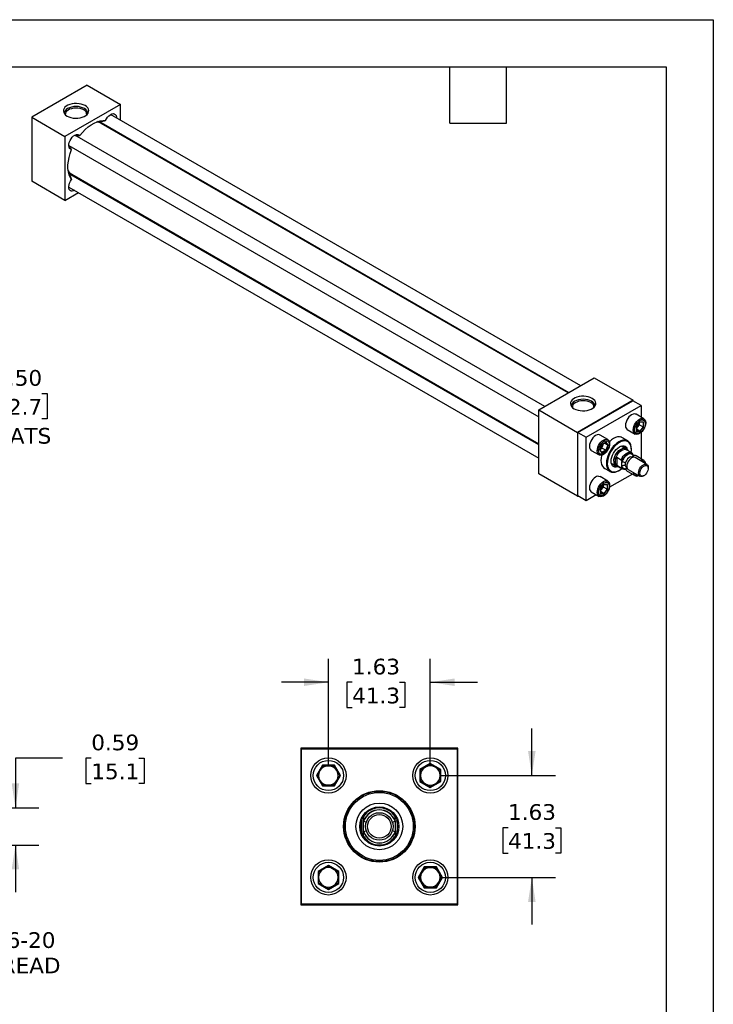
# Model space of a CAD drawing. Header units: inches. Extents: x 0 to 33, y 0 to 25.5.
# Tile 4 of 4: x 21.9 to 33, y 9.8 to 25.5. Entities that reach past the tile are written whole.
import ezdxf

# ---------------------------------------------------------------- set-up
doc = ezdxf.new("R2010")
doc.units = ezdxf.units.IN
doc.header["$LTSCALE"] = 3
doc.header["$MEASUREMENT"] = 0
doc.linetypes.add('SLD-Solid', pattern=[0])
doc.layers.add('DIMENSIONS', color=140, linetype='SLD-Solid', lineweight=25)
doc.layers.add('TEXT', color=140, linetype='SLD-Solid', lineweight=25)
doc.styles.add('SLDTEXTSTYLE0', font='VERDANA.TTF')
doc.dimstyles.new('SLDDIMSTYLE2', dxfattribs={"dimtxt": 0.254883, "dimasz": 0.39, "dimexe": 0, "dimexo": 0.0625, "dimgap": 0.063721, "dimtad": 0, "dimtih": 1, "dimtoh": 1, "dimrnd": 1e-09, "dimdsep": 46, "dimtxsty": 'SLDTEXTSTYLE0', "dimsah": 1, "dimcen": 0.09, "dimadec": 0, "dimazin": 2, "dimtfac": 1, "dimtmove": 0, "dimatfit": 0, "dimfxl": 0, "dimfrac": 2, "dimtolj": 1, "dimtzin": 12, "dimarcsym": 0})
doc.dimstyles.new('SLDDIMSTYLE3', dxfattribs={"dimtxt": 0.254883, "dimasz": 0.39, "dimexe": 0, "dimexo": 0.0625, "dimgap": 0.063721, "dimtad": 0, "dimtih": 1, "dimtoh": 1, "dimrnd": 1e-09, "dimzin": 12, "dimdsep": 46, "dimtxsty": 'SLDTEXTSTYLE0', "dimsah": 1, "dimcen": 0.09, "dimadec": 0, "dimazin": 3, "dimtfac": 1, "dimtmove": 0, "dimatfit": 0, "dimfxl": 0, "dimfrac": 2, "dimtolj": 1, "dimtzin": 12, "dimarcsym": 0})
doc.dimstyles.new('SLDDIMSTYLE6', dxfattribs={"dimtxt": 0.254883, "dimasz": 0.39, "dimexe": 0, "dimexo": 0.0625, "dimgap": 0.063721, "dimtad": 0, "dimtih": 1, "dimtoh": 1, "dimrnd": 1e-09, "dimzin": 0, "dimdsep": 46, "dimtxsty": 'SLDTEXTSTYLE0', "dimsah": 1, "dimcen": 0.09, "dimadec": 0, "dimazin": 0, "dimtfac": 1, "dimtmove": 0, "dimatfit": 0, "dimfxl": 0, "dimfrac": 2, "dimtolj": 1, "dimtzin": 12, "dimarcsym": 0})

# ---------------------------------------------------------------- blocks, each defined once
blk = doc.blocks.new('_D_3')
at = {"layer": 'DIMENSIONS'}
for p, q in [((20.246, 12.85), (20.246, 13.6)), ((19.391, 12.85), (20.621, 12.85)), ((19.391, 12.413), (20.621, 12.413)), ((20.246, 10.627), (20.246, 12.413)), ((20.996, 10.627), (20.246, 10.627))]:
    blk.add_line(p, q, dxfattribs=at)
for points in [[(20.246, 12.85), (20.306, 13.24), (20.186, 13.24)], [(20.246, 12.413), (20.186, 12.023), (20.306, 12.023)]]:
    blk.add_solid(points, dxfattribs=at)
at = {"layer": 'DIMENSIONS', "char_height": 0.25, "attachment_point": 1, "style": 'SLDTEXTSTYLE0'}
for s, insert in [('7/16-20', (21.178, 10.944)), ('THREAD', (21.168, 10.539))]:
    blk.add_mtext(s, dxfattribs=dict(at, insert=insert))
blk = doc.blocks.new('_D_4')
at = {"layer": 'DIMENSIONS'}
for p, q in [((22.62, 13.722), (21.87, 13.722)), ((21.87, 13.722), (21.87, 12.928)), ((23.08, 13.722), (22.994, 13.722)), ((22.994, 13.722), (22.994, 13.317)), ((23.837, 13.722), (23.923, 13.722)), ((23.923, 13.722), (23.923, 13.317)), ((22.994, 13.317), (23.08, 13.317)), ((23.923, 13.317), (23.837, 13.317)), ((18.641, 12.928), (20.156, 12.928)), ((20.336, 12.928), (22.245, 12.928)), ((18.641, 12.335), (20.156, 12.335)), ((20.336, 12.335), (22.245, 12.335)), ((21.87, 12.335), (21.87, 11.585))]:
    blk.add_line(p, q, dxfattribs=at)
for points in [[(21.87, 12.928), (21.93, 13.318), (21.81, 13.318)], [(21.87, 12.335), (21.81, 11.945), (21.93, 11.945)]]:
    blk.add_solid(points, dxfattribs=at)
at = {"layer": 'DIMENSIONS', "char_height": 0.25, "attachment_point": 1, "style": 'SLDTEXTSTYLE0'}
for s, insert in [('0.59', (23.08, 14.097)), ('15.1', (23.08, 13.635))]:
    blk.add_mtext(s, dxfattribs=dict(at, insert=insert))
blk = doc.blocks.new('_D_6')
at = {"layer": 'DIMENSIONS'}
for p, q in [((26.862, 13.594), (26.862, 15.307)), ((28.487, 13.594), (28.487, 15.307)), ((26.862, 14.932), (26.112, 14.932)), ((27.24, 14.932), (27.154, 14.932)), ((27.154, 14.932), (27.154, 14.527)), ((27.997, 14.932), (28.083, 14.932)), ((28.083, 14.932), (28.083, 14.527)), ((28.487, 14.932), (29.237, 14.932)), ((27.154, 14.527), (27.24, 14.527)), ((28.083, 14.527), (27.997, 14.527))]:
    blk.add_line(p, q, dxfattribs=at)
for points in [[(26.862, 14.932), (26.472, 14.992), (26.472, 14.872)], [(28.487, 14.932), (28.877, 14.872), (28.877, 14.992)]]:
    blk.add_solid(points, dxfattribs=at)
at = {"layer": 'DIMENSIONS', "char_height": 0.25, "attachment_point": 1, "style": 'SLDTEXTSTYLE0'}
for s, insert in [('1.63', (27.24, 15.307)), ('41.3', (27.24, 14.845))]:
    blk.add_mtext(s, dxfattribs=dict(at, insert=insert))
blk = doc.blocks.new('_D_7')
at = {"layer": 'DIMENSIONS'}
for p, q in [((30.106, 13.444), (30.106, 14.194)), ((28.637, 13.444), (30.481, 13.444)), ((29.727, 12.612), (29.641, 12.612)), ((29.641, 12.612), (29.641, 12.207)), ((30.484, 12.612), (30.57, 12.612)), ((30.57, 12.612), (30.57, 12.207)), ((29.641, 12.207), (29.727, 12.207)), ((30.57, 12.207), (30.484, 12.207)), ((28.637, 11.819), (30.481, 11.819)), ((30.106, 11.819), (30.106, 11.069))]:
    blk.add_line(p, q, dxfattribs=at)
for points in [[(30.106, 13.444), (30.166, 13.834), (30.046, 13.834)], [(30.106, 11.819), (30.046, 11.429), (30.166, 11.429)]]:
    blk.add_solid(points, dxfattribs=at)
at = {"layer": 'DIMENSIONS', "char_height": 0.25, "attachment_point": 1, "style": 'SLDTEXTSTYLE0'}
for s, insert in [('1.63', (29.727, 12.987)), ('41.3', (29.727, 12.525))]:
    blk.add_mtext(s, dxfattribs=dict(at, insert=insert))
blk = doc.blocks.new('_D_13')
at = {"layer": 'DIMENSIONS'}
for p, q in [((20.44, 20.798), (20.44, 21.548)), ((18.641, 20.798), (20.815, 20.798)), ((18.641, 20.298), (20.815, 20.298)), ((20.44, 19.299), (20.44, 20.298)), ((21.532, 19.538), (21.447, 19.538)), ((21.447, 19.538), (21.447, 19.133)), ((22.29, 19.538), (22.375, 19.538)), ((22.375, 19.538), (22.375, 19.133)), ((21.19, 19.299), (20.44, 19.299)), ((21.447, 19.133), (21.532, 19.133)), ((22.375, 19.133), (22.29, 19.133))]:
    blk.add_line(p, q, dxfattribs=at)
for points in [[(20.44, 20.798), (20.5, 21.188), (20.38, 21.188)], [(20.44, 20.298), (20.38, 19.908), (20.5, 19.908)]]:
    blk.add_solid(points, dxfattribs=at)
at = {"layer": 'DIMENSIONS', "char_height": 0.25, "attachment_point": 1, "style": 'SLDTEXTSTYLE0'}
for s, insert in [('0.50', (21.532, 19.912)), ('12.7', (21.532, 19.45)), ('FLATS', (21.392, 18.988))]:
    blk.add_mtext(s, dxfattribs=dict(at, insert=insert))

msp = doc.modelspace()

# ---------------------------------------------------------------- linework, layer by layer
at = {"color": 7, "linetype": 'SLD-Solid'}
for p, q in [((0, 25.5), (33, 25.5)), ((33, 25.5), (33, 0))]:
    msp.add_line(p, q, dxfattribs=at)
for p, q in [((23.014, 24.455), (22.13, 23.944)), ((23.014, 24.455), (23.544, 24.148)), ((23.544, 24.148), (22.66, 23.638)), ((23.544, 23.899), (23.544, 24.148)), ((22.13, 23.944), (22.13, 22.924)), ((22.13, 23.944), (22.66, 23.638)), ((23.197, 23.871), (23.179, 23.874)), ((30.886, 19.661), (23.389, 23.989)), ((23.198, 23.862), (23.197, 23.871)), ((23.237, 23.861), (30.698, 19.553)), ((30.686, 19.546), (23.237, 23.846)), ((23.281, 23.821), (23.279, 23.824)), ((23.484, 23.717), (23.488, 23.701)), ((22.66, 23.638), (22.66, 22.617)), ((30.311, 19.33), (22.815, 23.657)), ((23.544, 23.669), (23.544, 23.683)), ((22.721, 23.495), (30.217, 19.167)), ((22.715, 23.071), (22.727, 23.057)), ((22.727, 23.057), (22.735, 23.06)), ((22.728, 23.055), (22.738, 23.058)), ((30.217, 18.72), (22.756, 23.028)), ((22.768, 23.034), (30.217, 18.734)), ((22.809, 23.01), (22.813, 23.009)), ((22.825, 22.988), (22.809, 23.01)), ((22.66, 22.617), (22.13, 22.924)), ((22.721, 22.831), (30.217, 18.504)), ((23.019, 22.889), (23.004, 22.885)), ((23.063, 22.85), (23.075, 22.857)), ((22.66, 22.617), (22.876, 22.742)), ((30.217, 19.276), (31.101, 19.786)), ((31.101, 19.786), (31.72, 19.429)), ((31.72, 19.429), (30.836, 18.918)), ((30.84, 18.916), (31.716, 19.422)), ((30.972, 18.84), (31.849, 19.346)), ((31.849, 19.346), (31.716, 19.422)), ((31.72, 19.42), (31.72, 19.429)), ((31.849, 19.346), (31.849, 19.159)), ((30.217, 19.276), (30.836, 18.918)), ((30.217, 18.255), (30.217, 19.276)), ((31.893, 19.134), (31.768, 19.206)), ((31.831, 19.086), (31.772, 19.013)), ((31.772, 19.013), (31.772, 18.934)), ((31.773, 19.013), (31.83, 19.084)), ((31.773, 18.938), (31.773, 19.013)), ((31.773, 18.98), (31.794, 19.005)), ((31.794, 19.005), (31.821, 19.04)), ((31.821, 19.04), (31.821, 19.073)), ((31.821, 19.04), (31.882, 19.005)), ((31.882, 19.005), (31.827, 18.936)), ((31.829, 19.083), (31.884, 19.078)), ((31.889, 19.081), (31.831, 19.086)), ((31.882, 19.078), (31.882, 19.005)), ((31.889, 19.002), (31.889, 19.081)), ((30.836, 18.918), (30.836, 17.898)), ((30.84, 17.904), (30.84, 18.916)), ((30.84, 18.916), (30.972, 18.84)), ((31.318, 18.802), (31.194, 18.874)), ((31.628, 18.962), (31.752, 18.891)), ((31.772, 18.934), (31.831, 18.929)), ((31.827, 18.936), (31.773, 18.967)), ((31.827, 18.936), (31.773, 18.941)), ((31.831, 18.929), (31.889, 19.002)), ((31.849, 18.917), (31.849, 18.496)), ((30.972, 17.827), (30.972, 18.84)), ((31.222, 18.724), (31.188, 18.637)), ((31.19, 18.639), (31.223, 18.723)), ((31.29, 18.763), (31.222, 18.724)), ((31.223, 18.723), (31.287, 18.76)), ((31.224, 18.668), (31.239, 18.709)), ((31.239, 18.709), (31.251, 18.739)), ((31.316, 18.715), (31.262, 18.746)), ((31.316, 18.715), (31.284, 18.633)), ((31.285, 18.759), (31.316, 18.715)), ((31.324, 18.715), (31.29, 18.763)), ((31.29, 18.628), (31.324, 18.715)), ((31.635, 18.782), (31.527, 18.844)), ((31.602, 18.656), (31.529, 18.699)), ((31.053, 18.631), (31.178, 18.559)), ((31.188, 18.637), (31.222, 18.588)), ((31.222, 18.595), (31.19, 18.639)), ((31.195, 18.651), (31.224, 18.668)), ((31.284, 18.633), (31.221, 18.596)), ((31.222, 18.588), (31.29, 18.628)), ((31.284, 18.633), (31.224, 18.668)), ((31.695, 18.594), (31.614, 18.64)), ((31.624, 18.635), (31.62, 18.64)), ((31.693, 18.645), (31.693, 18.653)), ((31.72, 18.546), (31.72, 18.544)), ((31.72, 18.544), (31.72, 18.519)), ((31.893, 18.471), (31.768, 18.542)), ((31.373, 18.428), (31.446, 18.386)), ((31.408, 18.399), (31.389, 18.39)), ((31.415, 18.404), (31.408, 18.399)), ((31.44, 18.416), (31.44, 18.493)), ((31.462, 18.52), (31.532, 18.479)), ((31.462, 18.52), (31.462, 18.39)), ((31.532, 18.349), (31.462, 18.39)), ((31.466, 18.384), (31.547, 18.337)), ((31.469, 18.379), (31.475, 18.378)), ((31.543, 18.442), (31.543, 18.444)), ((31.543, 18.374), (31.543, 18.442)), ((31.714, 18.517), (31.706, 18.522)), ((31.941, 18.407), (31.753, 18.515)), ((30.836, 17.898), (30.217, 18.255)), ((31.246, 18.357), (31.354, 18.295)), ((31.709, 18.252), (31.344, 18.042)), ((31.494, 18.309), (31.502, 18.313)), ((31.543, 18.372), (31.543, 18.374)), ((31.614, 18.363), (31.623, 18.358)), ((31.621, 18.344), (31.626, 18.347)), ((31.628, 18.299), (31.752, 18.227)), ((31.644, 18.326), (31.831, 18.218)), ((31.886, 18.223), (31.897, 18.229)), ((31.963, 18.344), (31.963, 18.357)), ((31.318, 18.139), (31.194, 18.211)), ((31.256, 18.091), (31.197, 18.018)), ((31.199, 18.018), (31.255, 18.088)), ((31.247, 18.045), (31.247, 18.078)), ((31.255, 18.088), (31.309, 18.083)), ((31.315, 18.086), (31.256, 18.091)), ((31.308, 18.083), (31.308, 18.01)), ((31.315, 18.007), (31.315, 18.086)), ((31.134, 17.921), (30.972, 17.827)), ((31.053, 17.967), (31.178, 17.896)), ((31.197, 18.018), (31.197, 17.939)), ((31.197, 17.939), (31.256, 17.934)), ((31.199, 17.943), (31.199, 18.018)), ((31.199, 17.985), (31.219, 18.01)), ((31.252, 17.941), (31.199, 17.972)), ((31.252, 17.941), (31.199, 17.946)), ((31.219, 18.01), (31.247, 18.045)), ((31.308, 18.01), (31.247, 18.045)), ((31.308, 18.01), (31.252, 17.941)), ((31.256, 17.934), (31.315, 18.007)), ((30.836, 17.898), (30.843, 17.902)), ((30.972, 17.827), (30.84, 17.904)), ((26.424, 13.882), (26.424, 11.382)), ((28.924, 13.882), (26.424, 13.882)), ((26.434, 11.392), (26.434, 13.872)), ((26.434, 13.872), (28.914, 13.872)), ((28.914, 13.872), (28.914, 11.392)), ((28.924, 11.382), (28.924, 13.882)), ((26.766, 13.61), (26.67, 13.444)), ((26.682, 13.444), (26.772, 13.6)), ((26.772, 13.6), (26.766, 13.61)), ((26.958, 13.61), (26.766, 13.61)), ((26.772, 13.6), (26.952, 13.6)), ((26.958, 13.61), (26.952, 13.6)), ((26.952, 13.6), (27.042, 13.444)), ((27.054, 13.444), (26.958, 13.61)), ((28.487, 13.636), (28.321, 13.54)), ((28.331, 13.534), (28.321, 13.54)), ((28.321, 13.54), (28.321, 13.348)), ((28.331, 13.534), (28.487, 13.625)), ((28.331, 13.354), (28.331, 13.534)), ((28.653, 13.54), (28.487, 13.636)), ((28.487, 13.625), (28.487, 13.636)), ((28.487, 13.625), (28.643, 13.534)), ((28.643, 13.534), (28.653, 13.54)), ((28.643, 13.534), (28.643, 13.354)), ((28.653, 13.348), (28.653, 13.54)), ((26.682, 13.444), (26.67, 13.444)), ((26.67, 13.444), (26.766, 13.278)), ((26.772, 13.288), (26.682, 13.444)), ((27.042, 13.444), (26.952, 13.288)), ((26.958, 13.278), (27.054, 13.444)), ((27.042, 13.444), (27.054, 13.444)), ((28.331, 13.354), (28.321, 13.348)), ((28.487, 13.264), (28.331, 13.354)), ((28.643, 13.354), (28.487, 13.264)), ((28.653, 13.348), (28.643, 13.354)), ((26.772, 13.288), (26.766, 13.278)), ((26.766, 13.278), (26.958, 13.278)), ((26.952, 13.288), (26.772, 13.288)), ((26.952, 13.288), (26.958, 13.278)), ((28.321, 13.348), (28.487, 13.252)), ((28.487, 13.252), (28.653, 13.348)), ((28.487, 13.264), (28.487, 13.252)), ((27.393, 12.538), (27.393, 12.726)), ((27.956, 12.726), (27.956, 12.538)), ((27.424, 12.715), (27.424, 12.72)), ((27.424, 12.548), (27.424, 12.715)), ((27.424, 12.715), (27.467, 12.701)), ((27.882, 12.701), (27.924, 12.715)), ((27.924, 12.72), (27.924, 12.715)), ((27.924, 12.715), (27.924, 12.548)), ((27.467, 12.563), (27.424, 12.548)), ((27.424, 12.543), (27.424, 12.548)), ((27.924, 12.548), (27.882, 12.563)), ((27.924, 12.548), (27.924, 12.543)), ((26.862, 12.011), (26.696, 11.915)), ((26.706, 11.909), (26.862, 12)), ((26.862, 12), (26.862, 12.011)), ((27.028, 11.915), (26.862, 12.011)), ((26.862, 12), (27.018, 11.909)), ((28.391, 11.985), (28.295, 11.819)), ((28.307, 11.819), (28.397, 11.975)), ((28.397, 11.975), (28.391, 11.985)), ((28.583, 11.985), (28.391, 11.985)), ((28.397, 11.975), (28.577, 11.975)), ((28.577, 11.975), (28.583, 11.985)), ((28.577, 11.975), (28.667, 11.819)), ((28.679, 11.819), (28.583, 11.985)), ((26.696, 11.915), (26.696, 11.723)), ((26.696, 11.915), (26.706, 11.909)), ((26.706, 11.729), (26.706, 11.909)), ((27.018, 11.909), (27.028, 11.915)), ((27.018, 11.909), (27.018, 11.729)), ((27.028, 11.723), (27.028, 11.915)), ((28.295, 11.819), (28.391, 11.653)), ((28.307, 11.819), (28.295, 11.819)), ((28.397, 11.663), (28.307, 11.819)), ((28.667, 11.819), (28.577, 11.663)), ((28.583, 11.653), (28.679, 11.819)), ((28.667, 11.819), (28.679, 11.819)), ((26.706, 11.729), (26.696, 11.723)), ((26.696, 11.723), (26.862, 11.627)), ((26.862, 11.639), (26.706, 11.729)), ((27.018, 11.729), (26.862, 11.639)), ((26.862, 11.627), (27.028, 11.723)), ((26.862, 11.639), (26.862, 11.627)), ((27.018, 11.729), (27.028, 11.723)), ((28.391, 11.653), (28.397, 11.663)), ((28.391, 11.653), (28.583, 11.653)), ((28.577, 11.663), (28.397, 11.663)), ((28.577, 11.663), (28.583, 11.653)), ((26.424, 11.382), (28.924, 11.382)), ((28.914, 11.392), (26.434, 11.392))]:
    msp.add_line(p, q)
at = {"flags": 128}
for points in [[(22.98, 24.129), (22.952, 24.143), (22.919, 24.153), (22.884, 24.16), (22.846, 24.163), (22.809, 24.162), (22.773, 24.157), (22.738, 24.149), (22.708, 24.136), (22.681, 24.121), (22.66, 24.103), (22.645, 24.084), (22.636, 24.063), (22.635, 24.041), (22.64, 24.02), (22.652, 23.999), (22.67, 23.98), (22.694, 23.964), (22.723, 23.95), (22.755, 23.939), (22.791, 23.932), (22.828, 23.929), (22.865, 23.93), (22.902, 23.935), (22.936, 23.944), (22.967, 23.956), (22.993, 23.972), (23.014, 23.989), (23.029, 24.009), (23.038, 24.03), (23.04, 24.052), (23.034, 24.073), (23.023, 24.094), (23.004, 24.113), (22.98, 24.129)], [(22.971, 24.083), (22.942, 24.096), (22.91, 24.107), (22.874, 24.113), (22.837, 24.115), (22.8, 24.113), (22.765, 24.107), (22.732, 24.096), (22.703, 24.083), (22.68, 24.066), (22.662, 24.047), (22.651, 24.027), (22.648, 24.006), (22.648, 24.005)], [(22.959, 24.061), (22.932, 24.074), (22.901, 24.083), (22.867, 24.089), (22.833, 24.09), (22.798, 24.088), (22.765, 24.081), (22.735, 24.071), (22.71, 24.058), (22.689, 24.042), (22.674, 24.023), (22.667, 24.004), (22.666, 23.984)], [(22.895, 23.651), (22.938, 23.702), (22.983, 23.749), (23.03, 23.789), (23.078, 23.824), (23.126, 23.852), (23.175, 23.873), (23.221, 23.886), (23.267, 23.892), (23.309, 23.891)], [(23.237, 23.861), (23.227, 23.869), (23.223, 23.876)], [(23.309, 23.891), (23.323, 23.919), (23.341, 23.945), (23.362, 23.968), (23.384, 23.985), (23.407, 23.997), (23.428, 24.002), (23.447, 23.999), (23.463, 23.99), (23.475, 23.974), (23.482, 23.953), (23.483, 23.935)], [(23.202, 23.861), (23.199, 23.869), (23.199, 23.871)], [(23.276, 23.838), (23.273, 23.836), (23.261, 23.832)], [(22.766, 23.428), (22.748, 23.434), (22.735, 23.446), (22.725, 23.465), (22.721, 23.488), (22.723, 23.515), (22.729, 23.544), (22.741, 23.573), (22.757, 23.601), (22.776, 23.625), (22.798, 23.646), (22.821, 23.66), (22.843, 23.668), (22.863, 23.67), (22.881, 23.664), (22.895, 23.651)], [(22.766, 22.95), (22.743, 22.986), (22.726, 23.028), (22.714, 23.076), (22.708, 23.128), (22.708, 23.183), (22.714, 23.242), (22.726, 23.303), (22.743, 23.366), (22.766, 23.428)], [(22.815, 22.777), (22.798, 22.769), (22.776, 22.764), (22.757, 22.767), (22.741, 22.776), (22.729, 22.791), (22.723, 22.812), (22.721, 22.838), (22.725, 22.866), (22.735, 22.895), (22.748, 22.923), (22.766, 22.95)], [(22.793, 23.02), (22.793, 23.019), (22.795, 23.005)], [(31.068, 19.46), (31.039, 19.474), (31.006, 19.485), (30.971, 19.492), (30.934, 19.494), (30.897, 19.493), (30.86, 19.489), (30.826, 19.48), (30.795, 19.468), (30.769, 19.452), (30.747, 19.435), (30.732, 19.415), (30.724, 19.394), (30.722, 19.372), (30.727, 19.351), (30.739, 19.33), (30.757, 19.311), (30.781, 19.295), (30.81, 19.281), (30.843, 19.271), (30.878, 19.264), (30.915, 19.261), (30.953, 19.262), (30.989, 19.267), (31.023, 19.275), (31.054, 19.288), (31.081, 19.303), (31.102, 19.321), (31.117, 19.34), (31.125, 19.361), (31.127, 19.383), (31.122, 19.404), (31.11, 19.425), (31.092, 19.444), (31.068, 19.46)], [(31.058, 19.414), (31.03, 19.428), (30.997, 19.438), (30.961, 19.444), (30.925, 19.446), (30.888, 19.444), (30.852, 19.438), (30.819, 19.428), (30.791, 19.414), (30.767, 19.397), (30.75, 19.379), (30.739, 19.358), (30.735, 19.337), (30.735, 19.336)], [(31.046, 19.393), (31.019, 19.405), (30.988, 19.415), (30.955, 19.42), (30.92, 19.422), (30.886, 19.419), (30.853, 19.413), (30.823, 19.402), (30.797, 19.389), (30.776, 19.373), (30.762, 19.355), (30.754, 19.335), (30.753, 19.315)], [(31.768, 19.206), (31.76, 19.21), (31.741, 19.212), (31.72, 19.209), (31.698, 19.199), (31.676, 19.183), (31.655, 19.163), (31.636, 19.138), (31.62, 19.111), (31.608, 19.082), (31.601, 19.054), (31.599, 19.027), (31.601, 19.003), (31.608, 18.983), (31.62, 18.968), (31.628, 18.962)], [(31.822, 18.898), (31.8, 18.888), (31.779, 18.884), (31.76, 18.887), (31.745, 18.896), (31.733, 18.911), (31.725, 18.931), (31.723, 18.955), (31.725, 18.982), (31.733, 19.01), (31.745, 19.039), (31.76, 19.066), (31.779, 19.091), (31.8, 19.111), (31.822, 19.127), (31.844, 19.137), (31.865, 19.141), (31.884, 19.138), (31.9, 19.129), (31.912, 19.114), (31.919, 19.094), (31.922, 19.07), (31.919, 19.043), (31.912, 19.014), (31.9, 18.986), (31.884, 18.958), (31.865, 18.934), (31.844, 18.913), (31.822, 18.898)], [(31.831, 19.106), (31.851, 19.115), (31.87, 19.118), (31.887, 19.114), (31.901, 19.104), (31.91, 19.088), (31.915, 19.068), (31.915, 19.045), (31.91, 19.019), (31.901, 18.992), (31.887, 18.967), (31.87, 18.943), (31.851, 18.924), (31.831, 18.909), (31.81, 18.9), (31.791, 18.898), (31.774, 18.901), (31.76, 18.911), (31.751, 18.927), (31.746, 18.947), (31.746, 18.971), (31.751, 18.997), (31.76, 19.023), (31.774, 19.049), (31.791, 19.072), (31.81, 19.091), (31.831, 19.106)], [(31.194, 18.874), (31.185, 18.878), (31.167, 18.881), (31.146, 18.877), (31.123, 18.867), (31.101, 18.852), (31.08, 18.831), (31.061, 18.806), (31.046, 18.779), (31.034, 18.751), (31.027, 18.722), (31.024, 18.695), (31.027, 18.671), (31.034, 18.651), (31.046, 18.636), (31.053, 18.631)], [(31.347, 18.738), (31.345, 18.711), (31.337, 18.683), (31.326, 18.654), (31.31, 18.627), (31.291, 18.602), (31.27, 18.582), (31.248, 18.566), (31.226, 18.556), (31.205, 18.552), (31.186, 18.555), (31.17, 18.564), (31.158, 18.579), (31.151, 18.599), (31.148, 18.623), (31.151, 18.65), (31.158, 18.679), (31.17, 18.707), (31.186, 18.735), (31.205, 18.759), (31.226, 18.78), (31.248, 18.795), (31.27, 18.805), (31.291, 18.809), (31.31, 18.806), (31.326, 18.797), (31.337, 18.782), (31.345, 18.762), (31.347, 18.738)], [(31.171, 18.627), (31.173, 18.652), (31.181, 18.678), (31.192, 18.704), (31.208, 18.729), (31.226, 18.751), (31.246, 18.768), (31.266, 18.78), (31.286, 18.785), (31.304, 18.785), (31.32, 18.778), (31.331, 18.765), (31.339, 18.747), (31.341, 18.725), (31.339, 18.7), (31.331, 18.674), (31.32, 18.648), (31.304, 18.623), (31.286, 18.601), (31.266, 18.584), (31.246, 18.572), (31.226, 18.567), (31.208, 18.567), (31.192, 18.574), (31.181, 18.587), (31.173, 18.605), (31.171, 18.627)], [(31.494, 18.768), (31.463, 18.747), (31.433, 18.721), (31.404, 18.691), (31.378, 18.656), (31.354, 18.619), (31.334, 18.58), (31.317, 18.54), (31.305, 18.5), (31.298, 18.461), (31.296, 18.424), (31.298, 18.389), (31.305, 18.358), (31.317, 18.332), (31.334, 18.311), (31.354, 18.295), (31.378, 18.285), (31.404, 18.282), (31.433, 18.285), (31.463, 18.294), (31.494, 18.309), (31.494, 18.309)], [(31.502, 18.755), (31.471, 18.735), (31.441, 18.709), (31.412, 18.679), (31.386, 18.645), (31.363, 18.608), (31.344, 18.569), (31.328, 18.529), (31.317, 18.489), (31.311, 18.451), (31.31, 18.415), (31.314, 18.381), (31.322, 18.352), (31.336, 18.328), (31.353, 18.309), (31.374, 18.295), (31.399, 18.288), (31.426, 18.287), (31.456, 18.293), (31.486, 18.305), (31.517, 18.322), (31.541, 18.34)], [(31.575, 18.816), (31.574, 18.818), (31.553, 18.833), (31.529, 18.843), (31.502, 18.847), (31.473, 18.844), (31.442, 18.835), (31.411, 18.819), (31.379, 18.798), (31.348, 18.772), (31.343, 18.767)], [(31.484, 18.373), (31.476, 18.37), (31.451, 18.365), (31.428, 18.365), (31.408, 18.373), (31.392, 18.386), (31.38, 18.406), (31.372, 18.43), (31.37, 18.458), (31.372, 18.489), (31.38, 18.522), (31.392, 18.555), (31.408, 18.588), (31.428, 18.618), (31.451, 18.646), (31.476, 18.668), (31.502, 18.686), (31.527, 18.698), (31.552, 18.704), (31.575, 18.703), (31.595, 18.695), (31.611, 18.682), (31.623, 18.663), (31.631, 18.638), (31.632, 18.63)], [(31.693, 18.653), (31.691, 18.687), (31.683, 18.718), (31.672, 18.745), (31.655, 18.766), (31.635, 18.782), (31.611, 18.791), (31.585, 18.795), (31.556, 18.792), (31.526, 18.783), (31.494, 18.768)], [(31.689, 18.597), (31.689, 18.598), (31.693, 18.636), (31.692, 18.671), (31.686, 18.702), (31.675, 18.729), (31.659, 18.751), (31.64, 18.767), (31.617, 18.778), (31.591, 18.781), (31.562, 18.779), (31.532, 18.77), (31.502, 18.755)], [(31.571, 18.703), (31.572, 18.683), (31.572, 18.674)], [(31.221, 18.555), (31.219, 18.548), (31.212, 18.508), (31.209, 18.47), (31.212, 18.435), (31.219, 18.404), (31.231, 18.377), (31.248, 18.356), (31.268, 18.34), (31.292, 18.33), (31.294, 18.33)], [(31.414, 18.457), (31.416, 18.486), (31.424, 18.517), (31.436, 18.547), (31.453, 18.577), (31.473, 18.604), (31.495, 18.627), (31.518, 18.645), (31.542, 18.657), (31.565, 18.663), (31.586, 18.662), (31.604, 18.655), (31.619, 18.641), (31.62, 18.64)], [(31.44, 18.493), (31.45, 18.524), (31.465, 18.554), (31.483, 18.582), (31.505, 18.606), (31.528, 18.625), (31.552, 18.639), (31.575, 18.646), (31.596, 18.647), (31.614, 18.64)], [(31.532, 18.479), (31.547, 18.509), (31.565, 18.536), (31.586, 18.56), (31.609, 18.579), (31.632, 18.592), (31.655, 18.6), (31.676, 18.6), (31.694, 18.594), (31.709, 18.581)], [(31.543, 18.444), (31.554, 18.474), (31.569, 18.503), (31.587, 18.529), (31.609, 18.551), (31.632, 18.567), (31.655, 18.577), (31.676, 18.58), (31.695, 18.576), (31.71, 18.564), (31.72, 18.546)], [(31.706, 18.522), (31.702, 18.524), (31.686, 18.526), (31.669, 18.522), (31.651, 18.512), (31.634, 18.496), (31.619, 18.476), (31.606, 18.454), (31.598, 18.431)], [(31.598, 18.383), (31.606, 18.369), (31.614, 18.363)], [(31.753, 18.515), (31.737, 18.52), (31.718, 18.518), (31.698, 18.51), (31.678, 18.495), (31.66, 18.476), (31.644, 18.452), (31.631, 18.427), (31.623, 18.401), (31.621, 18.376)], [(31.809, 18.268), (31.811, 18.292), (31.819, 18.318), (31.831, 18.344), (31.847, 18.367), (31.866, 18.387), (31.886, 18.402), (31.906, 18.41), (31.925, 18.412), (31.941, 18.407), (31.953, 18.396), (31.961, 18.379), (31.963, 18.357)], [(31.831, 18.268), (31.833, 18.29), (31.84, 18.313), (31.852, 18.336), (31.866, 18.356), (31.883, 18.373), (31.901, 18.385), (31.919, 18.391), (31.935, 18.391), (31.948, 18.384), (31.958, 18.372), (31.963, 18.354), (31.963, 18.333), (31.958, 18.311), (31.948, 18.287), (31.935, 18.265), (31.919, 18.247), (31.901, 18.232), (31.883, 18.223), (31.866, 18.22), (31.852, 18.224), (31.84, 18.233), (31.833, 18.248), (31.831, 18.268)], [(31.886, 18.223), (31.886, 18.223), (31.866, 18.214), (31.847, 18.213), (31.831, 18.218), (31.819, 18.229), (31.811, 18.246), (31.809, 18.268)], [(31.123, 18.204), (31.101, 18.188), (31.08, 18.168), (31.061, 18.143), (31.046, 18.116), (31.034, 18.087), (31.027, 18.059), (31.024, 18.032), (31.027, 18.008), (31.034, 17.988), (31.046, 17.973), (31.053, 17.967)], [(31.248, 18.132), (31.27, 18.142), (31.291, 18.145), (31.31, 18.143), (31.326, 18.134), (31.337, 18.119), (31.345, 18.099), (31.347, 18.075), (31.345, 18.048), (31.337, 18.019), (31.326, 17.991), (31.31, 17.963), (31.291, 17.939), (31.27, 17.918), (31.248, 17.902), (31.226, 17.893), (31.205, 17.889), (31.186, 17.892), (31.17, 17.901), (31.158, 17.916), (31.151, 17.936), (31.148, 17.96), (31.151, 17.987), (31.158, 18.015), (31.17, 18.044), (31.186, 18.071), (31.205, 18.096), (31.226, 18.116), (31.248, 18.132)], [(31.256, 17.914), (31.236, 17.905), (31.216, 17.903), (31.199, 17.906), (31.186, 17.916), (31.176, 17.932), (31.171, 17.952), (31.171, 17.976), (31.176, 18.001), (31.186, 18.028), (31.199, 18.054), (31.216, 18.077), (31.236, 18.096), (31.256, 18.111), (31.276, 18.12), (31.296, 18.122), (31.312, 18.119), (31.326, 18.109), (31.336, 18.093), (31.341, 18.073), (31.341, 18.049), (31.336, 18.024), (31.326, 17.997), (31.312, 17.971), (31.296, 17.948), (31.276, 17.929), (31.256, 17.914)]]:
    msp.add_lwpolyline(points, dxfattribs=at)
for centre, radius in [((26.862, 13.444), 0.281), ((26.862, 13.444), 0.241), ((28.487, 13.444), 0.281), ((28.487, 13.444), 0.241), ((27.674, 12.632), 0.57), ((27.674, 12.632), 0.562), ((27.674, 12.632), 0.542), ((27.674, 12.632), 0.373), ((27.674, 12.632), 0.313), ((27.674, 12.632), 0.312), ((27.674, 12.632), 0.219), ((27.674, 12.632), 0.188), ((26.862, 11.819), 0.281), ((28.487, 11.819), 0.281), ((26.862, 11.819), 0.241), ((28.487, 11.819), 0.241)]:
    msp.add_circle(centre, radius)
for centre, radius, start, end in [((22.927, 23.986), 0.0818, 358.401, 67.0468), ((22.934, 23.998), 0.093, 4.2216, 66.3757), ((23.154, 23.7), 0.168, 60.4467, 87.409), ((22.852, 23.178), 0.166, 212.4547, 239.7004), ((22.739, 22.997), 0.0351, 60.9001, 95.4182), ((31.014, 19.317), 0.0818, 358.401, 67.0468), ((31.021, 19.329), 0.093, 4.2216, 66.3757), ((31.694, 19.086), 0.124, 309.4324, 351.4829), ((31.71, 19.071), 0.107, 306.3207, 321.7682), ((31.7, 19.083), 0.122, 320.3713, 355.2784), ((31.125, 18.751), 0.122, 304.7235, 339.6292), ((31.12, 18.754), 0.124, 308.4779, 350.6165), ((31.141, 18.748), 0.107, 338.2315, 353.6851), ((31.526, 18.64), 0.0833, 9.872, 46.8523), ((31.74, 18.521), 0.0306, 130.6557, 181.4549), ((31.741, 18.488), 0.0613, 63.3419, 109.7008), ((31.422, 18.46), 0.0833, 253.1516, 290.1349), ((31.483, 18.447), 0.0696, 171.4298, 258.649), ((31.573, 18.455), 0.138, 163.88, 196.12), ((31.495, 18.432), 0.0566, 196.3781, 239.1777), ((31.554, 18.351), 0.0916, 60.6838, 96.4306), ((31.578, 18.339), 0.049, 64.9429, 134.5825), ((31.673, 18.369), 0.0523, 172.6245, 236.0633), ((31.862, 18.418), 0.0588, 0.0934, 119.912), ((31.868, 18.409), 0.0452, 19.8949, 100.1105), ((31.579, 18.397), 0.0672, 225.6133, 307.9985), ((31.594, 18.392), 0.0546, 201.7315, 305.422), ((31.658, 18.348), 0.0571, 192.1805, 238.1682), ((31.782, 18.28), 0.0588, 180.0083, 299.9971), ((31.793, 18.279), 0.0453, 199.7312, 280.2741), ((31.164, 18.148), 0.0691, 64.9178, 126.3926), ((31.12, 18.091), 0.124, 309.4632, 351.4522), ((31.126, 18.088), 0.122, 320.3713, 355.2784), ((31.136, 18.076), 0.107, 306.3207, 321.7682), ((26.862, 13.444), 0.156, 150, 210), ((26.862, 13.444), 0.156, 90, 150), ((26.862, 13.444), 0.156, 30, 90), ((26.862, 13.444), 0.156, 330, 30), ((28.487, 13.444), 0.156, 120, 180), ((28.487, 13.444), 0.156, 60, 120), ((28.487, 13.444), 0.156, 0, 60), ((26.862, 13.444), 0.156, 210, 270), ((26.862, 13.444), 0.156, 270, 330), ((28.487, 13.444), 0.156, 180, 240), ((28.487, 13.444), 0.156, 300, 0), ((28.487, 13.444), 0.156, 240, 300), ((27.674, 12.632), 0.297, 32.5236, 147.4764), ((27.674, 12.632), 0.265, 19.5231, 160.4769), ((27.674, 12.632), 0.297, 161.5439, 198.4561), ((27.674, 12.632), 0.296, 341.5439, 18.4561), ((27.674, 12.632), 0.265, 199.5231, 340.4769), ((27.674, 12.632), 0.296, 212.5236, 327.4764), ((26.862, 11.819), 0.156, 120, 180), ((26.862, 11.819), 0.156, 60, 120), ((26.862, 11.819), 0.156, 360, 60), ((28.487, 11.819), 0.156, 90, 150), ((28.487, 11.819), 0.156, 30, 90), ((26.862, 11.819), 0.156, 180, 240), ((26.862, 11.819), 0.156, 300, 360), ((28.487, 11.819), 0.156, 150, 210), ((28.487, 11.819), 0.156, 330, 30), ((26.862, 11.819), 0.156, 240, 300), ((28.487, 11.819), 0.156, 210, 270), ((28.487, 11.819), 0.156, 270, 330)]:
    msp.add_arc(centre, radius, start, end)
for centre, major_axis, ratio, start_param, end_param in [((31.768, 19.015), (0.00499, -0.00176), 0.218312, 5.574505, 6.206468), ((31.827, 19.088), (-0.00212, 0.00499), 0.565758, 3.435631, 4.067595), ((31.886, 19.004), (0.00499, -0.00176), 0.218312, 4.003708, 5.574505), ((31.886, 19.083), (0.00421, 0.00385), 0.697875, 3.709669, 4.92971), ((31.768, 18.937), (0.00421, 0.00385), 0.697875, 4.92971, 5.715109), ((31.827, 18.931), (-0.00212, 0.00499), 0.565758, 4.067595, 5.638391), ((31.219, 18.726), (0.00401, -0.00344), 0.218443, 0.076768, 0.708711), ((31.286, 18.765), (0.00123, 0.00558), 0.697888, 3.709727, 4.495206), ((31.32, 18.717), (0.00539, 0.00066), 0.565682, 3.786495, 5.357291), ((31.185, 18.639), (0.00539, 0.00066), 0.565682, 5.357291, 5.989234), ((31.219, 18.591), (0.00123, 0.00558), 0.697888, 4.495206, 5.715051), ((31.286, 18.63), (0.00401, -0.00344), 0.218443, 0.708711, 2.279507), ((31.252, 18.093), (-0.00212, 0.00499), 0.565758, 3.435631, 4.067595), ((31.311, 18.088), (0.00421, 0.00385), 0.697875, 3.709669, 4.92971), ((31.194, 18.02), (0.00499, -0.00176), 0.218312, 5.574505, 6.206468), ((31.194, 17.941), (0.00421, 0.00385), 0.697875, 4.92971, 5.715109), ((31.252, 17.936), (-0.00212, 0.00499), 0.565758, 4.067595, 5.638391), ((31.311, 18.009), (0.00499, -0.00176), 0.218312, 4.003708, 5.574505)]:
    msp.add_ellipse(centre, major_axis=major_axis, ratio=ratio, start_param=start_param, end_param=end_param)
for points, knots in [([(23.197, 23.871), (23.204, 23.873), (23.212, 23.875), (23.229, 23.878), (23.238, 23.88), (23.257, 23.883), (23.267, 23.885), (23.287, 23.888), (23.298, 23.889), (23.309, 23.891)], [0, 0, 0, 0, 0.25, 0.25, 0.5, 0.5, 0.75, 0.75, 1, 1, 1, 1]), ([(23.279, 23.824), (23.288, 23.822), (23.297, 23.821), (23.306, 23.82), (23.306, 23.82)], [0, 0, 0, 0, 0.989374, 1, 1, 1, 1]), ([(22.825, 23.651), (22.831, 23.652), (22.849, 23.656), (22.872, 23.656), (22.888, 23.653), (22.895, 23.651)], [0, 0, 0, 0, 0.21322, 0.645668, 1, 1, 1, 1]), ([(22.731, 23.489), (22.735, 23.476), (22.741, 23.464), (22.752, 23.444), (22.759, 23.435), (22.766, 23.428)], [0, 0, 0, 0, 0.5, 0.5, 1, 1, 1, 1]), ([(22.727, 23.057), (22.729, 23.05), (22.731, 23.042), (22.737, 23.026), (22.74, 23.017), (22.75, 22.99), (22.758, 22.97), (22.766, 22.95)], [0, 0, 0, 0, 0.25, 0.25, 0.5, 0.5, 1, 1, 1, 1]), ([(31.72, 18.544), (31.714, 18.562), (31.702, 18.574), (31.67, 18.582), (31.651, 18.578), (31.612, 18.555), (31.593, 18.537), (31.561, 18.492), (31.55, 18.467), (31.543, 18.442)], [0, 0, 0, 0, 0.25, 0.25, 0.5, 0.5, 0.75, 0.75, 1, 1, 1, 1]), ([(31.44, 18.493), (31.441, 18.496), (31.442, 18.499), (31.445, 18.506), (31.446, 18.509), (31.45, 18.514), (31.452, 18.517), (31.455, 18.519), (31.457, 18.52), (31.46, 18.521), (31.461, 18.52), (31.462, 18.52)], [0, 0, 0, 0, 0.25, 0.25, 0.5, 0.5, 0.75, 0.75, 0.875, 0.875, 1, 1, 1, 1]), ([(31.462, 18.39), (31.461, 18.39), (31.46, 18.391), (31.457, 18.393), (31.455, 18.395), (31.452, 18.398), (31.45, 18.4), (31.446, 18.405), (31.445, 18.407), (31.442, 18.412), (31.441, 18.414), (31.44, 18.416)], [0, 0, 0, 0, 0.125, 0.125, 0.25, 0.25, 0.5, 0.5, 0.75, 0.75, 1, 1, 1, 1]), ([(31.598, 18.431), (31.598, 18.43), (31.598, 18.429), (31.597, 18.426), (31.597, 18.422), (31.596, 18.417), (31.595, 18.411), (31.595, 18.407), (31.595, 18.405)], [0, 0, 0, 0, 0.080398, 0.167713, 0.281544, 0.502386, 0.772635, 1, 1, 1, 1]), ([(31.595, 18.405), (31.595, 18.405), (31.595, 18.403), (31.595, 18.4), (31.595, 18.397), (31.596, 18.393), (31.597, 18.39), (31.597, 18.387), (31.598, 18.385), (31.598, 18.384), (31.598, 18.383)], [0, 0, 0, 0, 0.1085195, 0.22788, 0.3580883, 0.4991496, 0.7189574, 0.832813, 0.9197511, 1, 1, 1, 1]), ([(31.543, 18.374), (31.547, 18.366), (31.555, 18.35), (31.576, 18.339), (31.601, 18.337), (31.619, 18.346), (31.626, 18.349)], [0, 0, 0, 0, 0.256389, 0.525813, 0.795236, 1, 1, 1, 1]), ([(27.924, 12.715), (27.907, 12.767), (27.873, 12.813), (27.784, 12.878), (27.73, 12.895), (27.619, 12.895), (27.565, 12.878), (27.476, 12.813), (27.442, 12.767), (27.424, 12.715)], [0, 0, 0, 0, 0.25, 0.25, 0.5, 0.5, 0.75, 0.75, 1, 1, 1, 1]), ([(27.393, 12.726), (27.396, 12.732), (27.398, 12.739), (27.403, 12.752), (27.406, 12.759), (27.413, 12.771), (27.416, 12.777), (27.42, 12.784), (27.422, 12.787), (27.424, 12.79), (27.424, 12.791), (27.424, 12.791)], [0, 0, 0, 0, 0.25, 0.25, 0.5, 0.5, 0.75, 0.75, 0.875, 0.875, 1, 1, 1, 1]), ([(27.924, 12.791), (27.924, 12.791), (27.925, 12.79), (27.927, 12.787), (27.929, 12.784), (27.933, 12.777), (27.936, 12.771), (27.943, 12.759), (27.945, 12.752), (27.951, 12.739), (27.953, 12.732), (27.956, 12.726)], [0, 0, 0, 0, 0.125, 0.125, 0.25, 0.25, 0.5, 0.5, 0.75, 0.75, 1, 1, 1, 1]), ([(27.424, 12.472), (27.424, 12.472), (27.424, 12.473), (27.422, 12.477), (27.42, 12.479), (27.416, 12.486), (27.413, 12.492), (27.406, 12.505), (27.404, 12.511), (27.398, 12.524), (27.396, 12.531), (27.393, 12.538)], [0, 0, 0, 0, 0.125, 0.125, 0.25, 0.25, 0.5, 0.5, 0.75, 0.75, 1, 1, 1, 1]), ([(27.424, 12.548), (27.442, 12.496), (27.476, 12.45), (27.565, 12.386), (27.619, 12.368), (27.73, 12.368), (27.784, 12.386), (27.873, 12.45), (27.907, 12.496), (27.924, 12.548)], [0, 0, 0, 0, 0.25, 0.25, 0.5, 0.5, 0.75, 0.75, 1, 1, 1, 1]), ([(27.956, 12.538), (27.953, 12.531), (27.951, 12.524), (27.946, 12.511), (27.943, 12.505), (27.936, 12.492), (27.933, 12.486), (27.929, 12.479), (27.927, 12.477), (27.925, 12.473), (27.924, 12.472), (27.924, 12.472)], [0, 0, 0, 0, 0.25, 0.25, 0.5, 0.5, 0.75, 0.75, 0.875, 0.875, 1, 1, 1, 1])]:
    msp.add_open_spline(points, degree=3, knots=knots)
for points in [[(31.72, 18.546), (31.717, 18.558), (31.713, 18.57), (31.709, 18.581)], [(31.532, 18.479), (31.537, 18.468), (31.54, 18.456), (31.543, 18.444)], [(31.532, 18.349), (31.537, 18.356), (31.54, 18.363), (31.543, 18.372)], [(27.424, 12.791), (27.424, 12.768), (27.424, 12.745), (27.424, 12.72)], [(27.924, 12.72), (27.924, 12.745), (27.924, 12.768), (27.924, 12.791)], [(27.424, 12.472), (27.424, 12.495), (27.424, 12.518), (27.424, 12.543)], [(27.924, 12.543), (27.924, 12.518), (27.924, 12.495), (27.924, 12.472)]]:
    msp.add_open_spline(points, degree=3)
at = {"layer": 'TEXT'}
for p, q in [((0.75, 24.75), (32.25, 24.75)), ((28.8, 23.85), (28.8, 24.75)), ((29.7, 23.85), (29.7, 24.75)), ((32.25, 24.75), (32.25, 0.75)), ((28.8, 23.85), (29.7, 23.85))]:
    msp.add_line(p, q, dxfattribs=at)

# ---------------------------------------------------------------- dimensions: what is measured, and where the dimension line sits
at = {"layer": 'DIMENSIONS'}
for base, p1, p2, text, dimstyle, picture, middle in [((20.44, 20.798), (18.491, 20.298), (18.491, 20.798), '<>\\PFLATS', 'SLDDIMSTYLE6', '_D_13', (20.44, 19.299)), ((20.246, 12.413), (19.241, 12.85), (19.241, 12.413), '7/16-20\\PTHREAD', 'SLDDIMSTYLE3', '_D_3', (20.246, 10.627))]:
    dim = msp.add_linear_dim(base=base, p1=p1, p2=p2, angle=90, text=text, dimstyle=dimstyle, dxfattribs=at)
    dim.commit()
    dim.dimension.update_dxf_attribs({"geometry": picture, "text_midpoint": middle, "dimtype": 160})
dim = msp.add_linear_dim(base=(28.48698527, 14.932245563), p1=(26.86198527, 13.444185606), p2=(28.48698527, 13.444185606), dimstyle='SLDDIMSTYLE3', dxfattribs=at)
dim.commit()
dim.dimension.update_dxf_attribs({"geometry": '_D_6', "text_midpoint": (27.618518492, 14.932245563), "dimtype": 160})
for base, p1, p2, dimstyle, picture, middle in [((30.105587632, 11.819185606), (28.48698527, 13.444185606), (28.48698527, 11.819185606), 'SLDDIMSTYLE3', '_D_7', (30.105587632, 12.612122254)), ((21.87, 12.335), (18.491, 12.928), (18.491, 12.335), 'SLDDIMSTYLE2', '_D_4', (21.87, 13.722))]:
    dim = msp.add_linear_dim(base=base, p1=p1, p2=p2, angle=90, dimstyle=dimstyle, dxfattribs=at)
    dim.commit()
    dim.dimension.update_dxf_attribs({"geometry": picture, "text_midpoint": middle, "dimtype": 160})

doc.saveas('drawing.dxf')
